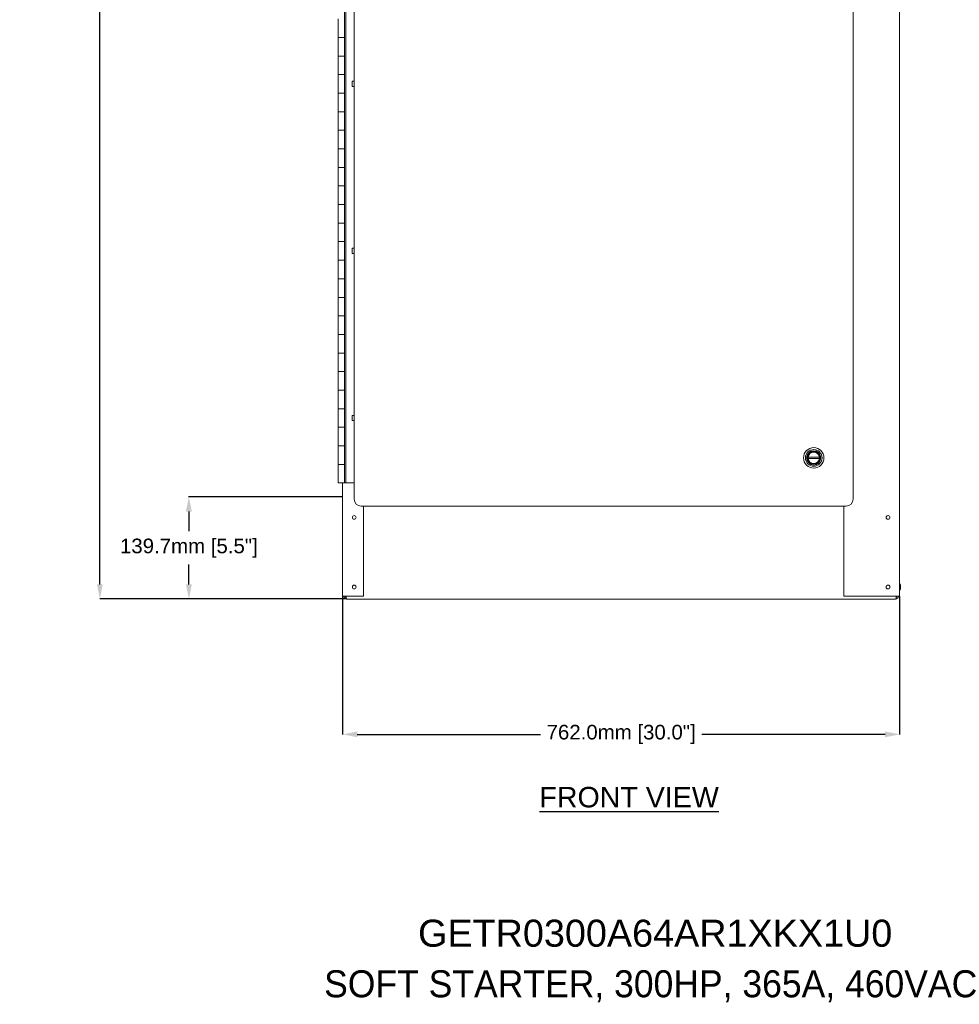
# Model space of a CAD drawing. Header units: inches. Extents: x 2954 to 6480, y 249 to 2776.
# Tile 60 of 105: x 4267 to 5552, y 249 to 1597. Entities that reach past the tile are written whole.
import ezdxf
from ezdxf.enums import TextEntityAlignment as Align

# ---------------------------------------------------------------- set-up
doc = ezdxf.new("R2010")
doc.units = ezdxf.units.IN
doc.header["$MEASUREMENT"] = 0
doc.layers.add('PWR_0300HP', color=7, linetype='Continuous')
doc.styles.add('ARIAL', font='arial.ttf')
doc.styles.get("Standard").update_dxf_attribs({"font": 'arial.ttf'})
doc.dimstyles.new('BILLSTYLE', dxfattribs={"dimtxt": 20, "dimasz": 20, "dimexe": 0.25, "dimexo": 0.25, "dimgap": 10, "dimtad": 0, "dimtih": 1, "dimtoh": 1, "dimdec": 1, "dimzin": 4, "dimdsep": 46, "dimtxsty": 'Standard', "dimblk": '_FILLED', "dimcen": 0, "dimadec": 0, "dimazin": 0, "dimtfac": 1, "dimtdec": 1, "dimtofl": 0, "dimtmove": 0, "dimatfit": 3, "dimldrblk": '_FILLED', "dimfxl": 1, "dimtolj": 1, "dimtzin": 4, "dimarcsym": 0})

# ---------------------------------------------------------------- blocks, each defined once
blk = doc.blocks.new('_FILLED')
at = {"color": 0, "linetype": 'ByBlock'}
blk.add_solid([(0, 0), (-1, 0.2), (-1, -0.2)], dxfattribs=at)
blk = doc.blocks.new('*D66')
at = {"color": 0, "lineweight": -2, "transparency": 16777216}
for p, q in [((4708.1, 943.6), (4497.7, 943.6)), ((4498, 923.6), (4498, 896.5)), ((4498, 823.9), (4498, 850.9)), ((4713.7, 803.9), (4497.7, 803.9))]:
    blk.add_line(p, q, dxfattribs=at)
at = {"layer": 'DEFPOINTS', "color": 0, "transparency": 16777216}
for p in [(4708.4, 943.6), (4498, 803.9), (4713.9, 803.9)]:
    blk.add_point(p, dxfattribs=at)
at = {"color": 0, "lineweight": -2, "transparency": 16777216, "xscale": 20, "yscale": 20, "zscale": 20}
for p, rotation in [((4498, 943.6), 90), ((4498, 803.9), 270)]:
    blk.add_blockref('_FILLED', p, dxfattribs=dict(at, rotation=rotation))
at = {"color": 0, "transparency": 16777216, "insert": (4498, 886.5), "char_height": 20, "attachment_point": 2}
blk.add_mtext('\\A1;139.7mm [5.5"]', dxfattribs=at)
blk = doc.blocks.new('*D67')
at = {"color": 0, "lineweight": -2, "transparency": 16777216}
for p, q in [((4708.4, 807.3), (4708.4, 618.5)), ((5470.4, 807.3), (5470.4, 618.5)), ((4728.4, 618.7), (4978.9, 618.7)), ((5450.4, 618.7), (5199.8, 618.7))]:
    blk.add_line(p, q, dxfattribs=at)
at = {"layer": 'DEFPOINTS', "color": 0, "transparency": 16777216}
for p in [(4708.4, 807.5), (5470.4, 807.5), (5470.4, 618.7)]:
    blk.add_point(p, dxfattribs=at)
at = {"color": 0, "lineweight": -2, "transparency": 16777216, "xscale": 20, "yscale": 20, "zscale": 20, "rotation": 180}
blk.add_blockref('_FILLED', (4708.4, 618.7), dxfattribs=at)
at = {"color": 0, "lineweight": -2, "transparency": 16777216, "xscale": 20, "yscale": 20, "zscale": 20}
blk.add_blockref('_FILLED', (5470.4, 618.7), dxfattribs=at)
at = {"color": 0, "transparency": 16777216, "insert": (5089.4, 618.7), "char_height": 20, "attachment_point": 5}
blk.add_mtext('\\A1;762.0mm [30.0"]', dxfattribs=at)
blk = doc.blocks.new('*D68')
at = {"color": 0, "lineweight": -2, "transparency": 16777216}
for p, q in [((4710, 2581.9), (4376.1, 2581.9)), ((4376.3, 2561.9), (4376.3, 1771.2)), ((4376.3, 823.9), (4376.3, 1725.5)), ((4713.7, 803.9), (4376.1, 803.9))]:
    blk.add_line(p, q, dxfattribs=at)
at = {"layer": 'DEFPOINTS', "color": 0, "transparency": 16777216}
for p in [(4710.3, 2581.9), (4376.3, 803.9), (4713.9, 803.9)]:
    blk.add_point(p, dxfattribs=at)
at = {"color": 0, "lineweight": -2, "transparency": 16777216, "xscale": 20, "yscale": 20, "zscale": 20}
for p, rotation in [((4376.3, 2581.9), 90), ((4376.3, 803.9), 270)]:
    blk.add_blockref('_FILLED', p, dxfattribs=dict(at, rotation=rotation))
at = {"color": 0, "transparency": 16777216, "insert": (4376.3, 1761.2), "char_height": 20, "attachment_point": 2}
blk.add_mtext('\\A1;1778.0mm [70.0"]', dxfattribs=at)

msp = doc.modelspace()

# ---------------------------------------------------------------- linework, layer by layer
at = {"color": 7, "linetype": 'Continuous', "lineweight": 15}
for p, q in [((5470.35, 2576.31), (5470.35, 807.55)), ((4724.23, 943.56), (4724.23, 2531.06)), ((5406.85, 2531.06), (5406.85, 943.56)), ((4710.84, 962.61), (4710.84, 2512.01)), ((4712.62, 962.61), (4712.62, 2512.01)), ((4702.46, 1597.61), (4702.46, 1572.21)), ((4702.46, 1572.21), (4702.46, 1546.81)), ((4702.46, 1572.21), (4710.84, 1572.21)), ((4702.46, 1546.81), (4702.46, 1521.41)), ((4710.84, 1546.81), (4702.46, 1546.81)), ((4702.46, 1521.41), (4702.46, 1496.01)), ((4702.46, 1521.41), (4710.84, 1521.41)), ((4724.23, 1512.28), (4721.45, 1512.28)), ((4721.45, 1512.28), (4721.45, 1505.14)), ((4702.46, 1496.01), (4702.46, 1470.61)), ((4710.84, 1496.01), (4702.46, 1496.01)), ((4721.45, 1505.14), (4724.23, 1505.14)), ((4702.46, 1470.61), (4702.46, 1445.21)), ((4702.46, 1470.61), (4710.84, 1470.61)), ((4702.46, 1445.21), (4702.46, 1419.81)), ((4710.84, 1445.21), (4702.46, 1445.21)), ((4702.46, 1419.81), (4702.46, 1394.41)), ((4702.46, 1419.81), (4710.84, 1419.81)), ((4702.46, 1394.41), (4702.46, 1369.01)), ((4710.84, 1394.41), (4702.46, 1394.41)), ((4702.46, 1369.01), (4702.46, 1343.61)), ((4702.46, 1369.01), (4710.84, 1369.01)), ((4702.46, 1343.61), (4702.46, 1318.21)), ((4710.84, 1343.61), (4702.46, 1343.61)), ((4702.46, 1318.21), (4702.46, 1292.81)), ((4702.46, 1318.21), (4710.84, 1318.21)), ((4702.46, 1292.81), (4702.46, 1267.41)), ((4710.84, 1292.81), (4702.46, 1292.81)), ((4724.23, 1283.68), (4721.45, 1283.68)), ((4721.45, 1283.68), (4721.45, 1276.54)), ((4702.46, 1267.41), (4702.46, 1242.01)), ((4702.46, 1267.41), (4710.84, 1267.41)), ((4721.45, 1276.54), (4724.23, 1276.54)), ((4702.46, 1242.01), (4702.46, 1216.61)), ((4710.84, 1242.01), (4702.46, 1242.01)), ((4702.46, 1216.61), (4702.46, 1191.21)), ((4702.46, 1216.61), (4710.84, 1216.61)), ((4702.46, 1191.21), (4702.46, 1165.81)), ((4710.84, 1191.21), (4702.46, 1191.21)), ((4702.46, 1165.81), (4702.46, 1140.41)), ((4702.46, 1165.81), (4710.84, 1165.81)), ((4702.46, 1140.41), (4702.46, 1115.01)), ((4710.84, 1140.41), (4702.46, 1140.41)), ((4702.46, 1115.01), (4702.46, 1089.61)), ((4702.46, 1115.01), (4710.84, 1115.01)), ((4702.46, 1089.61), (4702.46, 1064.21)), ((4710.84, 1089.61), (4702.46, 1089.61)), ((4702.46, 1064.21), (4702.46, 1038.81)), ((4702.46, 1064.21), (4710.84, 1064.21)), ((4724.23, 1055.08), (4721.45, 1055.08)), ((4721.45, 1055.08), (4721.45, 1047.94)), ((4702.46, 1038.81), (4702.46, 1013.41)), ((4710.84, 1038.81), (4702.46, 1038.81)), ((4721.45, 1047.94), (4724.23, 1047.94)), ((4702.46, 1013.41), (4702.46, 988.01)), ((4702.46, 1013.41), (4710.84, 1013.41)), ((5345.13, 997.87), (5360.62, 997.87)), ((4702.46, 988.01), (4702.46, 962.61)), ((4710.84, 988.01), (4702.46, 988.01)), ((5360.62, 996.07), (5345.13, 996.07)), ((4710.84, 962.61), (4702.46, 962.61)), ((4708.35, 807.55), (4708.35, 962.61)), ((4710.84, 962.61), (4712.62, 962.61)), ((4712.62, 962.61), (4724.23, 962.61)), ((4724.23, 943.56), (4724.23, 940.39)), ((5406.85, 940.39), (5406.85, 943.56)), ((4733.75, 930.86), (5397.33, 930.86)), ((4736.93, 807.55), (4736.93, 930.86)), ((5394.15, 807.55), (5394.15, 930.86)), ((5456.76, 821.44), (5456.76, 819.05)), ((4712.03, 807.55), (4708.35, 807.55)), ((4710.26, 807.55), (4710.26, 807.54)), ((4712.03, 807.55), (4736.93, 807.55)), ((4712.15, 807.54), (4712.15, 807.55)), ((4712.15, 807.54), (4712.33, 807.54)), ((4712.33, 807.54), (4712.33, 807.55)), ((4712.86, 807.54), (4712.86, 807.55)), ((5464.77, 803.86), (4713.93, 803.86)), ((5466.68, 807.55), (5394.15, 807.55)), ((5465.84, 807.54), (5465.84, 807.55)), ((5466.37, 807.54), (5466.37, 807.55)), ((5466.37, 807.54), (5466.55, 807.54)), ((5466.55, 807.54), (5466.55, 807.55)), ((5466.68, 807.55), (5470.35, 807.55)), ((5468.45, 807.55), (5468.45, 807.54))]:
    msp.add_line(p, q, dxfattribs=at)
at = {"color": 7, "linetype": 'Continuous', "lineweight": 15, "flags": 128}
for points in [[(4712.69, 806.27), (4712.53, 806.82), (4712.33, 807.54)], [(4713.09, 806.35), (4712.73, 806.86), (4712.33, 807.54)], [(4713.93, 803.86), (4713.82, 803.91), (4713.7, 804.08), (4713.58, 804.33), (4713.46, 804.69), (4713.35, 805.13), (4713.23, 805.64), (4713.11, 806.2), (4713, 806.81), (4712.86, 807.54)], [(5466.37, 807.54), (5465.92, 806.77), (5465.62, 806.36)]]:
    msp.add_lwpolyline(points, dxfattribs=at)
at = {"color": 7, "linetype": 'Continuous', "lineweight": 15}
for centre, radius in [((5352.88, 996.97), 14), ((5352.88, 996.97), 11.4), ((5352.88, 996.97), 9.75), ((5352.88, 996.97), 8.75), ((4724.23, 915.5), 2.58), ((4724.23, 915.5), 2.58), ((5454.48, 915.5), 2.58), ((5454.48, 915.5), 2.58), ((4724.23, 820.25), 2.58), ((4724.23, 820.25), 2.58), ((5454.48, 820.25), 2.58), ((5454.48, 820.25), 2.58)]:
    msp.add_circle(centre, radius, dxfattribs=at)
for centre, radius, start, end in [((5352.88, 996.97), 7.8, 173.37419, 186.62581), ((5352.88, 996.97), 7.8, 6.62581, 173.37419), ((5352.88, 996.97), 7.8, 353.37419, 6.62581), ((5352.88, 996.97), 7.8, 186.62581, 353.37419), ((4733.75, 940.39), 9.52, 180, 270), ((5397.33, 940.39), 9.52, 270, 0), ((4724.23, 820.24), 2.58, 0, 179.91796), ((5454.48, 820.24), 2.58, 27.60885, 179.91976), ((5462.6, 820.25), 9.1, 328.43234, 31.56766), ((4713.93, 807.54), 3.68, 180, 270), ((4713.87, 807.52), 1.71, 179.2657, 245.84621), ((5458.02, 807.82), 7.82, 329.59593, 357.91506), ((5464.77, 807.54), 3.68, 270, 0), ((5464.84, 807.52), 1.71, 294.15611, 0.7353), ((5413.19, 821.89), 55.08, 343.52567, 344.8976)]:
    msp.add_arc(centre, radius, start, end, dxfattribs=at)

# ---------------------------------------------------------------- texts
msp.add_text('%%UFRONT VIEW', height=28).set_placement((5100.3, 518.77), align=Align.CENTER)
at = {"layer": 'PWR_0300HP', "color": 2, "style": 'ARIAL'}
msp.add_text('SOFT STARTER, 300HP, 365A, 460VAC', height=36.9763, dxfattribs=at).set_placement((4682.89, 258.93))
at = {"layer": 'PWR_0300HP', "color": 2, "insert": (4811.53, 365.12), "char_height": 36.9763, "width": 365.5805, "attachment_point": 1, "style": 'ARIAL'}
msp.add_mtext('GETR0300A64AR1XKX1U0', dxfattribs=at)

# ---------------------------------------------------------------- dimensions: what is measured, and where the dimension line sits
for base, p1, picture, middle in [((4376.32, 803.86), (4710.26, 2581.85), '*D68', (4376.32, 1748.34)), ((4497.96, 803.86), (4708.35, 943.56), '*D66', (4497.96, 873.71))]:
    dim = msp.add_linear_dim(base=base, p1=p1, p2=(4713.93, 803.86), angle=90, dimstyle='BILLSTYLE', override={"dimpost": 'mm'})
    dim.commit()
    dim.dimension.update_dxf_attribs({"geometry": picture, "text_midpoint": middle, "dimtype": 160})
dim = msp.add_linear_dim(base=(5470.35, 618.75), p1=(4708.35, 807.55), p2=(5470.35, 807.55), dimstyle='BILLSTYLE', override={"dimpost": 'mm'})
dim.commit()
dim.dimension.update_dxf_attribs({"geometry": '*D67', "text_midpoint": (5089.35, 618.75)})

doc.saveas('drawing.dxf')
